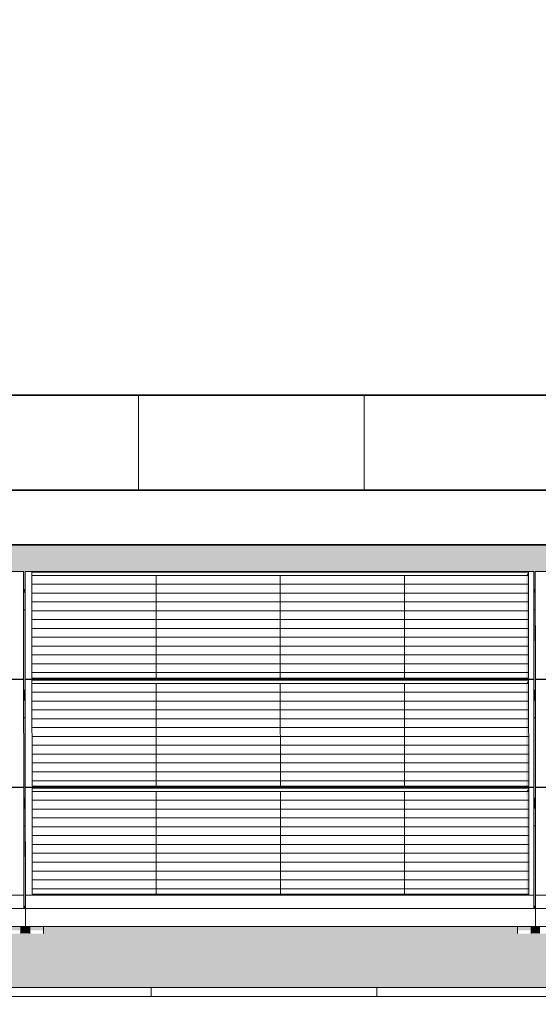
# Model space of a CAD drawing. Header units: metres. Extents: x -111 to -1, y -8 to 26.
# Tile 92 of 209: x -29.41 to -28.26, y 5.99 to 8.17. Entities that reach past the tile are written whole.
import ezdxf

# ---------------------------------------------------------------- set-up
doc = ezdxf.new("R2010")
doc.units = ezdxf.units.M
doc.header["$MEASUREMENT"] = 0
for name, color, linetype in [('30 Dachaufbau', 7, 'Continuous'), ('70 PV-Anlage', 7, 'Continuous'), ('94 Genehmigungsplanung Bemaßung', 7, 'Continuous')]:
    doc.layers.add(name, color=color, linetype=linetype)
doc.styles.add('ERSTELLTER_STIL_2', font='arial.ttf')
doc.dimstyles.new('ERSTELLTER_STIL__1', dxfattribs={"dimtxt": 0.25, "dimasz": 0.19, "dimexe": 0.18, "dimexo": 0.1, "dimgap": 0, "dimtad": 1, "dimtih": 1, "dimtoh": 1, "dimzin": 0, "dimdsep": 46, "dimtxsty": 'ERSTELLTER_STIL_2', "dimblk": 'ARROWHEAD_6', "dimblk1": 'ARROWHEAD_6', "dimblk2": 'ARROWHEAD_6', "dimcen": 0.09, "dimclrd": 7, "dimclre": 7, "dimclrt": 7, "dimazin": 0, "dimtfac": 1, "dimtdec": 4, "dimtmove": 0, "dimatfit": 3, "dimfxl": 1, "dimtolj": 1, "dimtzin": 0, "dimarcsym": 0})

# ---------------------------------------------------------------- blocks, each defined once
blk = doc.blocks.new('*X3', base_point=(-27236.1321, 0))
at = {"layer": '30 Dachaufbau', "color": 7, "linetype": 'Continuous', "lineweight": 13}
for p, q in [((-29.1225, 6.0035), (-29.1225, 6.0233)), ((-29.1225, 6.0035), (-29.1225, 6.0233)), ((-28.6225, 6.0035), (-28.6225, 6.0233)), ((-28.6225, 6.0035), (-28.6225, 6.0233))]:
    blk.add_line(p, q, dxfattribs=at)
blk = doc.blocks.new('*X76', base_point=(-27236.1321, 0))
at = {"layer": '30 Dachaufbau', "linetype": 'Continuous', "lineweight": 0, "true_color": 0x000000}
blk.add_hatch(color=18, dxfattribs=at).paths.add_polyline_path([(-29.4015, 6.8599), (-29.405, 6.8599), (-29.4049, 6.6824), (-29.4014, 6.6824)])
blk = doc.blocks.new('*X77', base_point=(-27236.1321, 0))
at = {"layer": '30 Dachaufbau', "linetype": 'Continuous', "lineweight": 0, "true_color": 0x000000}
blk.add_hatch(color=18, dxfattribs=at).paths.add_polyline_path([(-29.4014, 6.6205), (-29.4049, 6.6205), (-29.4047, 6.443), (-29.4013, 6.443)])
blk = doc.blocks.new('*X78', base_point=(-27236.1321, 0))
at = {"layer": '30 Dachaufbau', "linetype": 'Continuous', "lineweight": 0, "true_color": 0x000000}
blk.add_hatch(color=18, dxfattribs=at).paths.add_polyline_path([(-29.4047, 6.3811), (-29.4046, 6.2278), (-29.4046, 6.2036), (-29.4011, 6.2036), (-29.4012, 6.3811)])
blk = doc.blocks.new('*X79', base_point=(-27236.1321, 0))
at = {"layer": '30 Dachaufbau', "linetype": 'Continuous', "lineweight": 0, "true_color": 0x000000}
blk.add_hatch(color=18, dxfattribs=at).paths.add_polyline_path([(-28.275, 6.8599), (-28.2749, 6.6824), (-28.2714, 6.6824), (-28.2715, 6.8599)])
blk = doc.blocks.new('*X80', base_point=(-27236.1321, 0))
at = {"layer": '30 Dachaufbau', "linetype": 'Continuous', "lineweight": 0, "true_color": 0x000000}
blk.add_hatch(color=18, dxfattribs=at).paths.add_polyline_path([(-28.2714, 6.6205), (-28.2749, 6.6205), (-28.2747, 6.443), (-28.2713, 6.443)])
blk = doc.blocks.new('*X81', base_point=(-27236.1321, 0))
at = {"layer": '30 Dachaufbau', "linetype": 'Continuous', "lineweight": 0, "true_color": 0x000000}
blk.add_hatch(color=18, dxfattribs=at).paths.add_polyline_path([(-28.2712, 6.3811), (-28.2747, 6.3811), (-28.2746, 6.2278), (-28.2746, 6.2036), (-28.2711, 6.2036)])
blk = doc.blocks.new('*X106', base_point=(-27236.1321, 0))
at = {"layer": '30 Dachaufbau', "linetype": 'Continuous', "lineweight": 0, "true_color": 0x000000}
h = blk.add_hatch(color=18, dxfattribs=at)
h.paths.add_polyline_path([(-58.6225, 6.0233), (-16.8411, 6.0233), (-16.8411, 7.2143), (-22.8511, 7.2143), (-22.8511, 7.0042), (-37.6511, 7.0042), (-37.6511, 7.2143), (-58.6225, 7.2143)])
h.paths.add_polyline_path([(-57.6516, 6.9157), (-57.6516, 6.9454), (-56.5251, 6.9454), (-56.525, 6.9051), (-56.5216, 6.9051), (-56.5216, 6.9157), (-56.5216, 6.9454), (-55.3951, 6.9454), (-55.395, 6.9051), (-55.3916, 6.9051), (-55.3916, 6.9157), (-55.3916, 6.9454), (-54.2651, 6.9454), (-54.265, 6.9051), (-54.2616, 6.9051), (-54.2616, 6.9157), (-54.2616, 6.9454), (-53.1351, 6.9454), (-53.135, 6.9051), (-53.1316, 6.9051), (-53.1316, 6.9157), (-53.1316, 6.9454), (-52.0051, 6.9454), (-52.005, 6.9051), (-52.0016, 6.9051), (-52.0016, 6.9157), (-52.0016, 6.9454), (-50.8751, 6.9454), (-50.875, 6.9051), (-50.8716, 6.9051), (-50.8716, 6.9157), (-50.8716, 6.9454), (-49.7451, 6.9454), (-49.745, 6.9051), (-49.7416, 6.9051), (-49.7416, 6.9157), (-49.7416, 6.9454), (-48.6151, 6.9454), (-48.615, 6.9051), (-48.6116, 6.9051), (-48.6116, 6.9157), (-48.6116, 6.9454), (-47.4851, 6.9454), (-47.485, 6.9051), (-47.4816, 6.9051), (-47.4816, 6.9157), (-47.4816, 6.9454), (-46.3551, 6.9454), (-46.355, 6.9051), (-46.3516, 6.9051), (-46.3516, 6.9157), (-46.3516, 6.9454), (-45.2251, 6.9454), (-45.225, 6.9051), (-45.2216, 6.9051), (-45.2216, 6.9157), (-45.2216, 6.9454), (-44.0951, 6.9454), (-44.095, 6.9051), (-44.0916, 6.9051), (-44.0916, 6.9157), (-44.0916, 6.9454), (-42.9651, 6.9454), (-42.965, 6.9051), (-42.9616, 6.9051), (-42.9616, 6.9157), (-42.9616, 6.9454), (-41.8351, 6.9454), (-41.835, 6.9051), (-41.8316, 6.9051), (-41.8316, 6.9157), (-41.8316, 6.9454), (-40.7051, 6.9454), (-40.705, 6.9051), (-40.7016, 6.9051), (-40.7016, 6.9157), (-40.7016, 6.9454), (-39.5751, 6.9454), (-39.575, 6.9051), (-39.5716, 6.9051), (-39.5716, 6.9157), (-39.5716, 6.9454), (-38.4451, 6.9454), (-38.445, 6.9051), (-38.4416, 6.9051), (-38.4416, 6.9157), (-38.4416, 6.9454), (-37.3151, 6.9454), (-37.315, 6.9051), (-37.3116, 6.9051), (-37.3116, 6.9157), (-37.3116, 6.9454), (-36.1851, 6.9454), (-36.185, 6.9051), (-36.1816, 6.9051), (-36.1816, 6.9157), (-36.1816, 6.9454), (-35.0551, 6.9454), (-35.055, 6.9051), (-35.0516, 6.9051), (-35.0516, 6.9157), (-35.0516, 6.9454), (-33.9251, 6.9454), (-33.925, 6.9051), (-33.9216, 6.9051), (-33.9216, 6.9157), (-33.9216, 6.9454), (-32.7951, 6.9454), (-32.795, 6.9051), (-32.7916, 6.9051), (-32.7916, 6.9058), (-32.7916, 6.9157), (-32.7916, 6.9454), (-31.6651, 6.9454), (-31.665, 6.9051), (-31.6616, 6.9051), (-31.6616, 6.9157), (-31.6616, 6.9454), (-30.5351, 6.9454), (-30.535, 6.9051), (-30.5316, 6.9051), (-30.5316, 6.9157), (-30.5316, 6.9454), (-29.4051, 6.9454), (-29.405, 6.9051), (-29.4016, 6.9051), (-29.4016, 6.9157), (-29.4016, 6.9454), (-28.2751, 6.9454), (-28.275, 6.9051), (-28.2716, 6.9051), (-28.2716, 6.9157), (-28.2716, 6.9454), (-27.1451, 6.9454), (-27.145, 6.9051), (-27.1416, 6.9051), (-27.1416, 6.9157), (-27.1416, 6.9454), (-26.0151, 6.9454), (-26.015, 6.9051), (-26.0116, 6.9051), (-26.0116, 6.9157), (-26.0116, 6.9454), (-24.8851, 6.9454), (-24.885, 6.9051), (-24.8816, 6.9051), (-24.8816, 6.9157), (-24.8816, 6.9454), (-23.7551, 6.9454), (-23.755, 6.9051), (-23.7516, 6.9051), (-23.7516, 6.9157), (-23.7516, 6.9454), (-22.6251, 6.9454), (-22.625, 6.9051), (-22.6216, 6.9051), (-22.6216, 6.9157), (-22.6216, 6.9454), (-21.4951, 6.9454), (-21.495, 6.9051), (-21.4916, 6.9051), (-21.4916, 6.9157), (-21.4916, 6.9454), (-20.3651, 6.9454), (-20.365, 6.9051), (-20.3616, 6.9051), (-20.3616, 6.9157), (-20.3616, 6.9454), (-19.2351, 6.9454), (-19.235, 6.9051), (-19.2316, 6.9051), (-19.2316, 6.9157), (-19.2316, 6.9454), (-18.1051, 6.9454), (-18.105, 6.9051), (-18.1016, 6.9051), (-18.1016, 6.8995), (-18.1016, 6.8599), (-18.105, 6.8599), (-18.1049, 6.6824), (-18.1014, 6.6824), (-18.1014, 6.6768), (-18.1014, 6.6657), (-18.1014, 6.6601), (-18.1014, 6.6205), (-18.1049, 6.6205), (-18.1047, 6.443), (-18.1013, 6.443), (-18.1012, 6.4374), (-18.1012, 6.4263), (-18.1012, 6.4207), (-18.1012, 6.3811), (-18.1047, 6.3811), (-18.1046, 6.2278), (-18.1046, 6.2036), (-18.1011, 6.2036), (-18.1011, 6.1981), (-18.1011, 6.1584), (-18.1111, 6.1584), (-18.1111, 6.1427), (-18.1411, 6.1427), (-18.1411, 6.1469), (-18.1411, 6.1584), (-19.1911, 6.1584), (-19.1911, 6.1427), (-19.2211, 6.1427), (-19.2211, 6.1469), (-19.2211, 6.1584), (-19.2411, 6.1584), (-19.2411, 6.1427), (-19.2711, 6.1427), (-19.2711, 6.1469), (-19.2711, 6.1584), (-20.3211, 6.1584), (-20.3211, 6.1427), (-20.3511, 6.1427), (-20.3511, 6.1469), (-20.3511, 6.1584), (-20.3711, 6.1584), (-20.3711, 6.1427), (-20.4011, 6.1427), (-20.4011, 6.1469), (-20.4011, 6.1584), (-21.4511, 6.1584), (-21.4511, 6.1427), (-21.4811, 6.1427), (-21.4811, 6.1469), (-21.4811, 6.1584), (-21.5011, 6.1584), (-21.5011, 6.1427), (-21.5311, 6.1427), (-21.5311, 6.1469), (-21.5311, 6.1584), (-22.5811, 6.1584), (-22.5811, 6.1427), (-22.6111, 6.1427), (-22.6111, 6.1468), (-22.6111, 6.1584), (-22.6311, 6.1584), (-22.6311, 6.1427), (-22.6611, 6.1427), (-22.6611, 6.1469), (-22.6611, 6.1584), (-23.7111, 6.1584), (-23.7111, 6.1427), (-23.7411, 6.1427), (-23.7411, 6.1468), (-23.7411, 6.1584), (-23.7611, 6.1584), (-23.7611, 6.1427), (-23.7911, 6.1427), (-23.7911, 6.1468), (-23.7911, 6.1584), (-24.8411, 6.1584), (-24.8411, 6.1426), (-24.8711, 6.1426), (-24.8711, 6.1468), (-24.8711, 6.1584), (-24.8911, 6.1584), (-24.8911, 6.1426), (-24.9211, 6.1426), (-24.9211, 6.1468), (-24.9211, 6.1584), (-25.9711, 6.1584), (-25.9711, 6.1426), (-26.0011, 6.1426), (-26.0011, 6.1468), (-26.0011, 6.1584), (-26.0211, 6.1584), (-26.0211, 6.1426), (-26.0511, 6.1426), (-26.0511, 6.1468), (-26.0511, 6.1584), (-27.1011, 6.1584), (-27.1011, 6.1426), (-27.1311, 6.1426), (-27.1311, 6.1468), (-27.1311, 6.1584), (-27.1511, 6.1584), (-27.1511, 6.1426), (-27.1811, 6.1426), (-27.1811, 6.1468), (-27.1811, 6.1584), (-28.2311, 6.1584), (-28.2311, 6.1426), (-28.2611, 6.1426), (-28.2611, 6.1468), (-28.2611, 6.1584), (-28.2811, 6.1584), (-28.2811, 6.1426), (-28.3111, 6.1426), (-28.3111, 6.1468), (-28.3111, 6.1584), (-29.3611, 6.1584), (-29.3611, 6.1426), (-29.3911, 6.1426), (-29.3911, 6.1468), (-29.3911, 6.1584), (-29.4111, 6.1584), (-29.4111, 6.1426), (-29.4411, 6.1426), (-29.4411, 6.1467), (-29.4411, 6.1584), (-30.4911, 6.1584), (-30.4911, 6.1426), (-30.5211, 6.1426), (-30.5211, 6.1467), (-30.5211, 6.1584), (-30.5411, 6.1584), (-30.5411, 6.1426), (-30.5711, 6.1426), (-30.5711, 6.1467), (-30.5711, 6.1584), (-31.6211, 6.1584), (-31.6211, 6.1426), (-31.6511, 6.1426), (-31.6511, 6.1467), (-31.6511, 6.1584), (-31.6711, 6.1584), (-31.6711, 6.1426), (-31.7011, 6.1426), (-31.7011, 6.1467), (-31.7011, 6.1584), (-32.7511, 6.1584), (-32.7511, 6.1425), (-32.7811, 6.1425), (-32.7811, 6.1467), (-32.7811, 6.1584), (-32.8011, 6.1584), (-32.8011, 6.1425), (-32.8311, 6.1425), (-32.8311, 6.1467), (-32.8311, 6.1584), (-33.8811, 6.1584), (-33.8811, 6.1425), (-33.9111, 6.1425), (-33.9111, 6.1467), (-33.9111, 6.1584), (-33.9311, 6.1584), (-33.9311, 6.1425), (-33.9611, 6.1425), (-33.9611, 6.1467), (-33.9611, 6.1584), (-35.0111, 6.1584), (-35.0111, 6.1425), (-35.0411, 6.1425), (-35.0411, 6.1467), (-35.0411, 6.1584), (-35.0611, 6.1584), (-35.0611, 6.1425), (-35.0911, 6.1425), (-35.0911, 6.1467), (-35.0911, 6.1584), (-36.1411, 6.1584), (-36.1411, 6.1425), (-36.1711, 6.1425), (-36.1711, 6.1467), (-36.1711, 6.1584), (-36.1911, 6.1584), (-36.1911, 6.1425), (-36.2211, 6.1425), (-36.2211, 6.1466), (-36.2211, 6.1584), (-37.2711, 6.1584), (-37.2711, 6.1425), (-37.3011, 6.1425), (-37.3011, 6.1467), (-37.3011, 6.1584), (-37.3211, 6.1584), (-37.3211, 6.1425), (-37.3511, 6.1425), (-37.3511, 6.1466), (-37.3511, 6.1584), (-38.4011, 6.1584), (-38.4011, 6.1425), (-38.4311, 6.1425), (-38.4311, 6.1466), (-38.4311, 6.1584), (-38.4511, 6.1584), (-38.4511, 6.1425), (-38.4811, 6.1425), (-38.4811, 6.1466), (-38.4811, 6.1584), (-39.5311, 6.1584), (-39.5311, 6.1424), (-39.5611, 6.1424), (-39.5611, 6.1466), (-39.5611, 6.1584), (-39.5811, 6.1584), (-39.5811, 6.1424), (-39.6111, 6.1424), (-39.6111, 6.1466), (-39.6111, 6.1584), (-40.6611, 6.1584), (-40.6611, 6.1424), (-40.6911, 6.1424), (-40.6911, 6.1466), (-40.6911, 6.1584), (-40.7111, 6.1584), (-40.7111, 6.1424), (-40.7411, 6.1424), (-40.7411, 6.1466), (-40.7411, 6.1584), (-41.7911, 6.1584), (-41.7911, 6.1424), (-41.8211, 6.1424), (-41.8211, 6.1466), (-41.8211, 6.1584), (-41.8411, 6.1584), (-41.8411, 6.1424), (-41.8711, 6.1424), (-41.8711, 6.1466), (-41.8711, 6.1584), (-42.9211, 6.1584), (-42.9211, 6.1424), (-42.9511, 6.1424), (-42.9511, 6.1466), (-42.9511, 6.1584), (-42.9711, 6.1584), (-42.9711, 6.1424), (-43.0011, 6.1424), (-43.0011, 6.1466), (-43.0011, 6.1584), (-44.0511, 6.1584), (-44.0511, 6.1424), (-44.0811, 6.1424), (-44.0811, 6.1466), (-44.0811, 6.1584), (-44.1011, 6.1584), (-44.1011, 6.1424), (-44.1311, 6.1424), (-44.1311, 6.1466), (-44.1311, 6.1584), (-45.1811, 6.1584), (-45.1811, 6.1424), (-45.2111, 6.1424), (-45.2111, 6.1465), (-45.2111, 6.1584), (-45.2311, 6.1584), (-45.2311, 6.1424), (-45.2611, 6.1424), (-45.2611, 6.1465), (-45.2611, 6.1584), (-46.3111, 6.1584), (-46.3111, 6.1424), (-46.3411, 6.1424), (-46.3411, 6.1465), (-46.3411, 6.1584), (-46.3611, 6.1584), (-46.3611, 6.1424), (-46.3911, 6.1424), (-46.3911, 6.1465), (-46.3911, 6.1584), (-47.4411, 6.1584), (-47.4411, 6.1423), (-47.4711, 6.1423), (-47.4711, 6.1465), (-47.4711, 6.1584), (-47.4911, 6.1584), (-47.4911, 6.1423), (-47.5211, 6.1423), (-47.5211, 6.1465), (-47.5211, 6.1584), (-48.5711, 6.1584), (-48.5711, 6.1423), (-48.6011, 6.1423), (-48.6011, 6.1465), (-48.6011, 6.1584), (-48.6211, 6.1584), (-48.6211, 6.1423), (-48.6511, 6.1423), (-48.6511, 6.1465), (-48.6511, 6.1584), (-49.7011, 6.1584), (-49.7011, 6.1423), (-49.7311, 6.1423), (-49.7311, 6.1465), (-49.7311, 6.1584), (-49.7511, 6.1584), (-49.7511, 6.1423), (-49.7811, 6.1423), (-49.7811, 6.1465), (-49.7811, 6.1584), (-50.8311, 6.1584), (-50.8311, 6.1423), (-50.8611, 6.1423), (-50.8611, 6.1465), (-50.8611, 6.1584), (-50.8811, 6.1584), (-50.8811, 6.1423), (-50.9111, 6.1423), (-50.9111, 6.1465), (-50.9111, 6.1584), (-51.9611, 6.1584), (-51.9611, 6.1423), (-51.9911, 6.1423), (-51.9911, 6.1465), (-51.9911, 6.1584), (-52.0111, 6.1584), (-52.0111, 6.1423), (-52.0411, 6.1423), (-52.0411, 6.1465), (-52.0411, 6.1584), (-53.0911, 6.1584), (-53.0911, 6.1423), (-53.1211, 6.1423), (-53.1211, 6.1464), (-53.1211, 6.1584), (-53.1411, 6.1584), (-53.1411, 6.1423), (-53.1711, 6.1423), (-53.1711, 6.1464), (-53.1711, 6.1584), (-54.2211, 6.1584), (-54.2211, 6.1423), (-54.2511, 6.1423), (-54.2511, 6.1464), (-54.2511, 6.1584), (-54.2711, 6.1584), (-54.2711, 6.1423), (-54.3011, 6.1423), (-54.3011, 6.1464), (-54.3011, 6.1584), (-55.3511, 6.1584), (-55.3511, 6.1422), (-55.3811, 6.1422), (-55.3811, 6.1464), (-55.3811, 6.1584), (-55.4011, 6.1584), (-55.4011, 6.1422), (-55.4311, 6.1422), (-55.4311, 6.1464), (-55.4311, 6.1584), (-56.4811, 6.1584), (-56.4811, 6.1422), (-56.5111, 6.1422), (-56.5111, 6.1464), (-56.5111, 6.1584), (-56.5311, 6.1584), (-56.5311, 6.1422), (-56.5611, 6.1422), (-56.5611, 6.1464), (-56.5611, 6.1584), (-57.6111, 6.1584), (-57.6111, 6.1422), (-57.6411, 6.1422), (-57.6411, 6.1464), (-57.6411, 6.1584), (-57.6511, 6.1584), (-57.6511, 6.164), (-57.6511, 6.2036), (-57.6512, 6.3811), (-57.6512, 6.3811), (-57.6512, 6.3867), (-57.6512, 6.3978), (-57.6513, 6.4034), (-57.6513, 6.4421), (-57.6514, 6.6205), (-57.6514, 6.6205), (-57.6514, 6.6261), (-57.6514, 6.6372), (-57.6514, 6.6428), (-57.6514, 6.6824), (-57.6515, 6.8599), (-57.6516, 6.8599), (-57.6516, 6.8654), (-57.6516, 6.905)], flags=0)
blk = doc.blocks.new('*D120', base_point=(-27236.1321, 0))
at = {"layer": '94 Genehmigungsplanung Bemaßung', "color": 7, "linetype": 'Continuous', "lineweight": 13}
for p, q in [((-58.1625, 9.3843), (-58.1625, 9.7593)), ((-17.3411, 9.3843), (-17.3411, 9.7593)), ((-58.0625, 9.6718), (-58.2625, 9.4718)), ((-17.2411, 9.6718), (-17.4411, 9.4718)), ((-58.3125, 9.5718), (-58.1625, 9.5718)), ((-58.1625, 9.5718), (-17.3411, 9.5718))]:
    blk.add_line(p, q, dxfattribs=at)
at = {"layer": '94 Genehmigungsplanung Bemaßung', "color": 7, "lineweight": 13, "insert": (-38.1808, 9.6218), "char_height": 0.25, "attachment_point": 7, "style": 'ERSTELLTER_STIL_2'}
blk.add_mtext('\\A1;{\\pql;\\fArial|b0|i0|c0|p0;\\W1.000000;40,82}', dxfattribs=at)
blk = doc.blocks.new('ARROWHEAD_6')
at = {"color": 0, "linetype": 'Continuous', "lineweight": 0}
for p, q in [((-0.5, -0.5), (0.5, 0.5)), ((0, 0), (-1, 0))]:
    blk.add_line(p, q, dxfattribs=at)

msp = doc.modelspace()

# ---------------------------------------------------------------- hatches: boundary and pattern name
at = {"layer": '30 Dachaufbau', "linetype": 'Continuous', "lineweight": 0, "true_color": 0x000000}
h = msp.add_hatch(dxfattribs=at)
h.set_pattern_fill('Dachschraffur_Profilit_0001', color=18, style=0, pattern_type=2)
h.set_pattern_definition([(90, (-37.6511, 7.1254), (-0.5, 0), [])])
h.paths.add_polyline_path([(-37.6511, 7.3356), (-37.6511, 7.1254), (-22.8511, 7.1254), (-22.8511, 7.3356)])
for points in [[(-37.7291, 7.0151), (-37.6511, 7.0042), (-22.8511, 7.0042), (-22.8511, 7.0042), (-37.6511, 7.0042), (-37.6511, 7.2143), (-37.7291, 7.2143)], [(-29.4015, 6.8599), (-29.405, 6.8599), (-29.4049, 6.6824), (-29.4014, 6.6824)], [(-28.275, 6.8599), (-28.2749, 6.6824), (-28.2714, 6.6824), (-28.2715, 6.8599)], [(-29.4014, 6.6205), (-29.4049, 6.6205), (-29.4047, 6.443), (-29.4013, 6.443)], [(-28.2714, 6.6205), (-28.2749, 6.6205), (-28.2747, 6.443), (-28.2713, 6.443)], [(-29.4047, 6.3811), (-29.4046, 6.2278), (-29.4046, 6.2036), (-29.4011, 6.2036), (-29.4012, 6.3811)], [(-28.2712, 6.3811), (-28.2747, 6.3811), (-28.2746, 6.2278), (-28.2746, 6.2036), (-28.2711, 6.2036)], [(-29.4111, 6.1431), (-29.3956, 6.1431), (-29.3911, 6.1426), (-29.3911, 6.1468), (-29.3911, 6.1584), (-29.4111, 6.1584)], [(-29.3611, 6.1431), (-28.3156, 6.1431), (-28.3111, 6.1426), (-28.3111, 6.1468), (-28.3111, 6.1584), (-29.3611, 6.1584)], [(-28.2811, 6.1431), (-28.2656, 6.1431), (-28.2611, 6.1426), (-28.2611, 6.1468), (-28.2611, 6.1584), (-28.2811, 6.1584)]]:
    msp.add_hatch(color=18, dxfattribs=at).paths.add_polyline_path(points)
at = {"layer": '70 PV-Anlage', "linetype": 'Continuous', "lineweight": 0, "true_color": 0x000000}
for points in [[(-29.4016, 6.9454), (-29.4016, 6.9157), (-29.4014, 6.6768), (-29.4014, 6.7065)], [(-28.2914, 6.9364), (-28.2866, 6.9364), (-28.2866, 6.9438)], [(-28.2866, 6.9364), (-28.2864, 6.7086), (-28.2866, 6.9438)], [(-28.2716, 6.9454), (-28.2716, 6.9157), (-28.2714, 6.6768), (-28.2714, 6.7065)], [(-28.2914, 6.9364), (-28.2913, 6.7086), (-28.2864, 6.7086), (-28.2866, 6.9364)], [(-29.405, 6.9051), (-29.405, 6.8995), (-29.4016, 6.8995), (-29.4016, 6.9051)], [(-29.405, 6.8995), (-29.405, 6.8599), (-29.4016, 6.8599), (-29.4016, 6.8654), (-29.4016, 6.8995)], [(-29.4016, 6.8654), (-29.4016, 6.8599), (-29.4016, 6.8995), (-29.4016, 6.9051)], [(-29.4016, 6.8995), (-29.4016, 6.8599), (-29.4015, 6.8599)], [(-28.275, 6.9051), (-28.275, 6.8995), (-28.2716, 6.8995), (-28.2716, 6.9051)], [(-28.275, 6.8995), (-28.275, 6.8599), (-28.2716, 6.8599), (-28.2716, 6.8654), (-28.2716, 6.8995)], [(-28.2716, 6.8654), (-28.2716, 6.8599), (-28.2716, 6.8995), (-28.2716, 6.9051)], [(-28.2716, 6.8995), (-28.2716, 6.8599), (-28.2715, 6.8599)], [(-29.4014, 6.6763), (-29.4012, 6.4374), (-29.4012, 6.4671), (-29.4014, 6.706)], [(-28.2913, 6.697), (-28.2864, 6.697), (-28.2864, 6.7044)], [(-28.2864, 6.6961), (-28.2862, 6.4692), (-28.2864, 6.7036)], [(-28.2714, 6.706), (-28.2714, 6.6763), (-28.2712, 6.4374), (-28.2712, 6.4671)], [(-29.4014, 6.6824), (-29.4049, 6.6824), (-29.4049, 6.6768), (-29.4014, 6.6768)], [(-28.2913, 6.697), (-28.2911, 6.4692), (-28.2863, 6.4692), (-28.2864, 6.697)], [(-28.2714, 6.6824), (-28.2749, 6.6824), (-28.2749, 6.6768), (-28.2714, 6.6768)], [(-29.4049, 6.6768), (-29.4049, 6.6657), (-29.4014, 6.6657), (-29.4014, 6.6768)], [(-29.4014, 6.6657), (-29.4049, 6.6657), (-29.4049, 6.6601), (-29.4014, 6.6601)], [(-29.4049, 6.6601), (-29.4049, 6.6205), (-29.4014, 6.6205), (-29.4014, 6.6261), (-29.4014, 6.6601)], [(-29.4014, 6.6261), (-29.4014, 6.6205), (-29.4014, 6.6601), (-29.4014, 6.6657)], [(-29.4014, 6.6601), (-29.4014, 6.6205), (-29.4014, 6.6205)], [(-28.2749, 6.6768), (-28.2749, 6.6657), (-28.2714, 6.6657), (-28.2714, 6.6768)], [(-28.2714, 6.6657), (-28.2749, 6.6657), (-28.2749, 6.6601), (-28.2714, 6.6601)], [(-28.2749, 6.6601), (-28.2749, 6.6205), (-28.2714, 6.6205), (-28.2714, 6.6261), (-28.2714, 6.6601)], [(-28.2714, 6.6261), (-28.2714, 6.6205), (-28.2714, 6.6601), (-28.2714, 6.6657)], [(-28.2714, 6.6601), (-28.2714, 6.6205), (-28.2714, 6.6205)], [(-29.4012, 6.4369), (-29.4011, 6.1983), (-29.4011, 6.2286), (-29.4012, 6.4667)], [(-28.2911, 6.4576), (-28.2862, 6.4576), (-28.2862, 6.4651)], [(-28.2862, 6.4642), (-28.2862, 6.4566), (-28.2861, 6.2298)], [(-28.2712, 6.4667), (-28.2712, 6.4369), (-28.2711, 6.1983), (-28.2711, 6.2286)], [(-29.4013, 6.443), (-29.4047, 6.443), (-29.4047, 6.4374), (-29.4013, 6.4374)], [(-29.4047, 6.4374), (-29.4047, 6.4263), (-29.4012, 6.4263), (-29.4012, 6.4374)], [(-28.2911, 6.4576), (-28.291, 6.2298), (-28.2861, 6.2298), (-28.2862, 6.4576)], [(-28.2713, 6.443), (-28.2747, 6.443), (-28.2747, 6.4374), (-28.2713, 6.4374)], [(-28.2747, 6.4374), (-28.2747, 6.4263), (-28.2712, 6.4263), (-28.2712, 6.4374)], [(-29.4012, 6.4263), (-29.4047, 6.4263), (-29.4047, 6.4207), (-29.4012, 6.4207)], [(-29.4047, 6.4207), (-29.4047, 6.3811), (-29.4012, 6.3811), (-29.4012, 6.3867), (-29.4012, 6.4207)], [(-29.4012, 6.3867), (-29.4012, 6.3811), (-29.4012, 6.4207), (-29.4012, 6.4263)], [(-29.4012, 6.4207), (-29.4012, 6.3811), (-29.4012, 6.3811)], [(-28.2712, 6.4263), (-28.2747, 6.4263), (-28.2747, 6.4207), (-28.2712, 6.4207)], [(-28.2747, 6.4207), (-28.2747, 6.3811), (-28.2712, 6.3811), (-28.2712, 6.3867), (-28.2712, 6.4207)], [(-28.2712, 6.3867), (-28.2712, 6.3811), (-28.2712, 6.4207), (-28.2712, 6.4263)], [(-28.2712, 6.4207), (-28.2712, 6.3811), (-28.2712, 6.3811)], [(-29.4046, 6.1984), (-29.4011, 6.1981), (-29.4011, 6.1983), (-29.4011, 6.2036), (-29.4046, 6.2036)], [(-28.2746, 6.1984), (-28.2711, 6.1981), (-28.2711, 6.1983), (-28.2711, 6.2036), (-28.2746, 6.2036)], [(-29.4111, 6.1584), (-29.4411, 6.1584), (-29.4411, 6.1495), (-29.4111, 6.1495)], [(-29.3911, 6.1468), (-29.3911, 6.1426), (-29.3911, 6.1584)], [(-29.3611, 6.1584), (-29.3911, 6.1584), (-29.3911, 6.1495), (-29.3611, 6.1495)], [(-28.3111, 6.1584), (-28.3111, 6.1468), (-28.3111, 6.1426)], [(-28.2811, 6.1584), (-28.3111, 6.1584), (-28.3111, 6.1495), (-28.2811, 6.1495)]]:
    msp.add_hatch(color=18, dxfattribs=at).paths.add_polyline_path(points)

# ---------------------------------------------------------------- linework, layer by layer
at = {"layer": '30 Dachaufbau', "color": 7, "linetype": 'Continuous', "lineweight": 35}
for p, q in [((-22.8511, 7.3356), (-37.6511, 7.3356)), ((-37.6511, 7.1254), (-22.8511, 7.1254)), ((-22.8511, 7.0042), (-37.6511, 7.0042))]:
    msp.add_line(p, q, dxfattribs=at)
at = {"layer": '30 Dachaufbau', "color": 7, "linetype": 'Continuous', "lineweight": 13}
for p, q in [((-58.6225, 6.0233), (-16.8411, 6.0233)), ((-16.8411, 6.0035), (-58.6225, 6.0035))]:
    msp.add_line(p, q, dxfattribs=at)
at = {"layer": '70 PV-Anlage', "color": 7, "linetype": 'Continuous', "lineweight": 13}
for p, q in [((-29.4051, 6.9454), (-30.5316, 6.9454)), ((-29.4049, 6.7065), (-29.4051, 6.9454)), ((-28.2751, 6.9454), (-29.4016, 6.9454)), ((-29.4016, 6.9454), (-29.4014, 6.7065)), ((-29.4016, 6.9157), (-29.4016, 6.9454)), ((-29.3864, 6.7086), (-29.3866, 6.9438)), ((-29.3866, 6.9438), (-28.2866, 6.9438)), ((-28.2866, 6.9438), (-28.2864, 6.7086)), ((-28.2866, 6.9364), (-28.2866, 6.9438)), ((-28.2749, 6.7065), (-28.2751, 6.9454)), ((-27.1451, 6.9454), (-28.2716, 6.9454)), ((-28.2716, 6.9454), (-28.2714, 6.7065)), ((-28.2716, 6.9157), (-28.2716, 6.9454)), ((-28.2866, 6.9364), (-29.3866, 6.9364)), ((-29.1116, 6.9364), (-29.1116, 6.9365)), ((-29.1114, 6.7086), (-29.1116, 6.9364)), ((-28.8366, 6.9364), (-28.8366, 6.9365)), ((-28.8364, 6.7086), (-28.8366, 6.9364)), ((-28.5616, 6.9364), (-28.5616, 6.9365)), ((-28.5614, 6.7086), (-28.5616, 6.9364)), ((-29.4016, 6.9051), (-29.405, 6.9051)), ((-29.405, 6.8995), (-29.4016, 6.8995)), ((-29.4016, 6.9157), (-29.4016, 6.9051)), ((-29.4016, 6.9051), (-29.4016, 6.8995)), ((-29.4016, 6.8599), (-29.4016, 6.8995)), ((-29.4016, 6.8995), (-29.4014, 6.6824)), ((-29.3866, 6.9169), (-28.2866, 6.9169)), ((-29.3865, 6.8973), (-28.2865, 6.8973)), ((-28.2716, 6.9051), (-28.275, 6.9051)), ((-28.275, 6.8995), (-28.2716, 6.8995)), ((-28.2716, 6.9157), (-28.2716, 6.9051)), ((-28.2716, 6.9051), (-28.2716, 6.8995)), ((-28.2716, 6.8599), (-28.2716, 6.8995)), ((-28.2716, 6.8995), (-28.2714, 6.6824)), ((-29.3865, 6.8777), (-28.2865, 6.8777)), ((-29.405, 6.8599), (-29.4016, 6.8599)), ((-29.3865, 6.8581), (-28.2865, 6.8581)), ((-28.275, 6.8599), (-28.2716, 6.8599)), ((-29.3865, 6.8385), (-28.2865, 6.8385)), ((-29.3865, 6.8189), (-28.2865, 6.8189)), ((-29.3865, 6.7993), (-28.2865, 6.7993)), ((-29.3865, 6.7797), (-28.2865, 6.7797)), ((-29.3864, 6.7601), (-28.2865, 6.7601)), ((-29.3864, 6.7405), (-28.2864, 6.7405)), ((-29.3864, 6.7209), (-28.2864, 6.7209)), ((-30.5314, 6.7065), (-29.4049, 6.7065)), ((-29.4049, 6.706), (-30.5314, 6.706)), ((-29.4049, 6.706), (-29.4049, 6.7065)), ((-29.4047, 6.4671), (-29.4049, 6.706)), ((-29.4014, 6.7065), (-28.2749, 6.7065)), ((-29.4014, 6.706), (-29.4014, 6.7065)), ((-28.2749, 6.706), (-29.4014, 6.706)), ((-29.4014, 6.706), (-29.4012, 6.4671)), ((-29.4014, 6.6763), (-29.4014, 6.706)), ((-28.2864, 6.7086), (-29.3864, 6.7086)), ((-29.3862, 6.4692), (-29.3864, 6.7044)), ((-29.3864, 6.7044), (-28.2864, 6.7044)), ((-28.2864, 6.7044), (-28.2862, 6.4692)), ((-28.2864, 6.697), (-28.2864, 6.7044)), ((-28.2749, 6.706), (-28.2749, 6.7065)), ((-28.2747, 6.4671), (-28.2749, 6.706)), ((-28.2714, 6.7065), (-27.1449, 6.7065)), ((-28.2714, 6.706), (-28.2714, 6.7065)), ((-27.1449, 6.706), (-28.2714, 6.706)), ((-28.2714, 6.706), (-28.2712, 6.4671)), ((-28.2714, 6.6763), (-28.2714, 6.706)), ((-29.4014, 6.6824), (-29.4049, 6.6824)), ((-29.4014, 6.6768), (-29.4014, 6.6824)), ((-29.4014, 6.6824), (-29.4014, 6.6824)), ((-28.2864, 6.697), (-29.3864, 6.697)), ((-29.3864, 6.6775), (-28.2864, 6.6775)), ((-29.1114, 6.697), (-29.1114, 6.6971)), ((-29.1113, 6.4692), (-29.1114, 6.697)), ((-28.8364, 6.697), (-28.8364, 6.6971)), ((-28.8363, 6.4692), (-28.8364, 6.697)), ((-28.5614, 6.697), (-28.5614, 6.6971)), ((-28.5613, 6.4692), (-28.5614, 6.697)), ((-28.2714, 6.6824), (-28.2749, 6.6824)), ((-28.2714, 6.6768), (-28.2714, 6.6824)), ((-29.4049, 6.6768), (-29.4014, 6.6768)), ((-29.4014, 6.6657), (-29.4049, 6.6657)), ((-29.4049, 6.6601), (-29.4014, 6.6601)), ((-29.4014, 6.6763), (-29.4014, 6.6657)), ((-29.4014, 6.6657), (-29.4014, 6.6601)), ((-29.4014, 6.6205), (-29.4014, 6.6601)), ((-29.4014, 6.6601), (-29.4013, 6.443)), ((-29.3864, 6.6579), (-28.2864, 6.6579)), ((-28.2749, 6.6768), (-28.2714, 6.6768)), ((-28.2714, 6.6657), (-28.2749, 6.6657)), ((-28.2749, 6.6601), (-28.2714, 6.6601)), ((-28.2714, 6.6763), (-28.2714, 6.6657)), ((-28.2714, 6.6657), (-28.2714, 6.6601)), ((-28.2714, 6.6205), (-28.2714, 6.6601)), ((-28.2714, 6.6601), (-28.2713, 6.443)), ((-29.3864, 6.6383), (-28.2864, 6.6383)), ((-29.4049, 6.6205), (-29.4014, 6.6205)), ((-29.3864, 6.6187), (-28.2864, 6.6187)), ((-28.2749, 6.6205), (-28.2714, 6.6205)), ((-29.3863, 6.5991), (-28.2863, 6.5991)), ((-29.3863, 6.5795), (-28.2863, 6.5795)), ((-29.3863, 6.5599), (-28.2863, 6.5599)), ((-29.3863, 6.5403), (-28.2863, 6.5403)), ((-29.3863, 6.5207), (-28.2863, 6.5207)), ((-29.3863, 6.5011), (-28.2863, 6.5011)), ((-29.3863, 6.4815), (-28.2863, 6.4815)), ((-30.5312, 6.4671), (-29.4047, 6.4671)), ((-29.4047, 6.4667), (-30.5312, 6.4667)), ((-29.4047, 6.4667), (-29.4047, 6.4671)), ((-29.4046, 6.2278), (-29.4047, 6.4667)), ((-29.4012, 6.4671), (-28.2747, 6.4671)), ((-29.4012, 6.4667), (-29.4012, 6.4671)), ((-28.2747, 6.4667), (-29.4012, 6.4667)), ((-29.4012, 6.4667), (-29.4011, 6.2278)), ((-29.4012, 6.4369), (-29.4012, 6.4667)), ((-28.2862, 6.4692), (-29.3862, 6.4692)), ((-29.3861, 6.2298), (-29.3862, 6.4651)), ((-29.3862, 6.4651), (-28.2862, 6.4651)), ((-28.2862, 6.4651), (-28.2861, 6.2298)), ((-28.2862, 6.4576), (-28.2862, 6.4651)), ((-28.2747, 6.4667), (-28.2747, 6.4671)), ((-28.2746, 6.2278), (-28.2747, 6.4667)), ((-28.2712, 6.4671), (-27.1447, 6.4671)), ((-28.2712, 6.4667), (-28.2712, 6.4671)), ((-27.1447, 6.4667), (-28.2712, 6.4667)), ((-28.2712, 6.4667), (-28.2711, 6.2278)), ((-28.2712, 6.4369), (-28.2712, 6.4667)), ((-29.4013, 6.443), (-29.4047, 6.443)), ((-29.4047, 6.4374), (-29.4012, 6.4374)), ((-29.4012, 6.4374), (-29.4013, 6.443)), ((-28.2862, 6.4576), (-29.3862, 6.4576)), ((-29.3862, 6.4381), (-28.2862, 6.4381)), ((-29.1112, 6.4576), (-29.1112, 6.4577)), ((-29.1111, 6.2298), (-29.1112, 6.4576)), ((-28.8362, 6.4576), (-28.8362, 6.4577)), ((-28.8361, 6.2298), (-28.8362, 6.4576)), ((-28.5612, 6.4576), (-28.5612, 6.4577)), ((-28.5611, 6.2298), (-28.5612, 6.4576)), ((-28.2713, 6.443), (-28.2747, 6.443)), ((-28.2747, 6.4374), (-28.2712, 6.4374)), ((-28.2712, 6.4374), (-28.2713, 6.443)), ((-29.4012, 6.4263), (-29.4047, 6.4263)), ((-29.4047, 6.4207), (-29.4012, 6.4207)), ((-29.4012, 6.4369), (-29.4012, 6.4263)), ((-29.4012, 6.4263), (-29.4012, 6.4207)), ((-29.4012, 6.3811), (-29.4012, 6.4207)), ((-29.4012, 6.4207), (-29.4011, 6.2036)), ((-29.3862, 6.4185), (-28.2862, 6.4185)), ((-28.2712, 6.4263), (-28.2747, 6.4263)), ((-28.2747, 6.4207), (-28.2712, 6.4207)), ((-28.2712, 6.4369), (-28.2712, 6.4263)), ((-28.2712, 6.4263), (-28.2712, 6.4207)), ((-28.2712, 6.3811), (-28.2712, 6.4207)), ((-28.2712, 6.4207), (-28.2711, 6.2036)), ((-29.3862, 6.3989), (-28.2862, 6.3989)), ((-29.4047, 6.3811), (-29.4012, 6.3811)), ((-29.3862, 6.3793), (-28.2862, 6.3793)), ((-28.2747, 6.3811), (-28.2712, 6.3811)), ((-29.3862, 6.3597), (-28.2862, 6.3597)), ((-29.3862, 6.3401), (-28.2862, 6.3401)), ((-29.3861, 6.3205), (-28.2862, 6.3205)), ((-29.3861, 6.3009), (-28.2861, 6.3009)), ((-29.3861, 6.2813), (-28.2861, 6.2813)), ((-29.3861, 6.2617), (-28.2861, 6.2617)), ((-29.3861, 6.2421), (-28.2861, 6.2421)), ((-30.5311, 6.2278), (-29.4046, 6.2278)), ((-29.4046, 6.1981), (-29.4046, 6.2278)), ((-29.4011, 6.2278), (-28.2746, 6.2278)), ((-29.4011, 6.2036), (-29.4011, 6.2278)), ((-28.2861, 6.2298), (-29.3861, 6.2298)), ((-28.2746, 6.1981), (-28.2746, 6.2278)), ((-28.2711, 6.2278), (-27.1446, 6.2278)), ((-28.2711, 6.2036), (-28.2711, 6.2278)), ((-30.5311, 6.1981), (-29.4011, 6.1981)), ((-29.4011, 6.2036), (-29.4046, 6.2036)), ((-29.4011, 6.1981), (-29.4011, 6.2036)), ((-29.4011, 6.1584), (-29.4011, 6.1981)), ((-29.4011, 6.1981), (-28.2711, 6.1981)), ((-28.2711, 6.2036), (-28.2746, 6.2036)), ((-28.2711, 6.1981), (-28.2711, 6.2036)), ((-28.2711, 6.1584), (-28.2711, 6.1981)), ((-28.2711, 6.1981), (-27.1411, 6.1981)), ((-30.5311, 6.1584), (-29.4011, 6.1584)), ((-29.4111, 6.1584), (-29.4111, 6.1426)), ((-29.4011, 6.1584), (-28.2711, 6.1584)), ((-29.3911, 6.1584), (-29.3911, 6.1426)), ((-29.3611, 6.1584), (-29.3611, 6.1426)), ((-28.3111, 6.1584), (-28.3111, 6.1426)), ((-28.2811, 6.1584), (-28.2811, 6.1426)), ((-28.2711, 6.1584), (-27.1411, 6.1584))]:
    msp.add_line(p, q, dxfattribs=at)

# ---------------------------------------------------------------- block references
at = {"layer": '30 Dachaufbau', "lineweight": 0}
for name in ['*X106', '*X76', '*X79', '*X77', '*X80', '*X78', '*X81', '*X3']:
    msp.add_blockref(name, (-27236.1321, 0), dxfattribs=at)

# ---------------------------------------------------------------- dimensions: what is measured, and where the dimension line sits
at = {"layer": '94 Genehmigungsplanung Bemaßung', "color": 7, "linetype": 'Continuous', "lineweight": 13}
dim = msp.add_linear_dim(base=(-17.3411, 9.5718), p1=(-58.1625, 3.35), p2=(-17.3411, -0.4), dimstyle='ERSTELLTER_STIL__1', dxfattribs=at)
dim.commit()
dim.dimension.update_dxf_attribs({"geometry": '*D120', "text_midpoint": (-37.762, 9.7468), "dimtype": 160})

doc.saveas('drawing.dxf')
